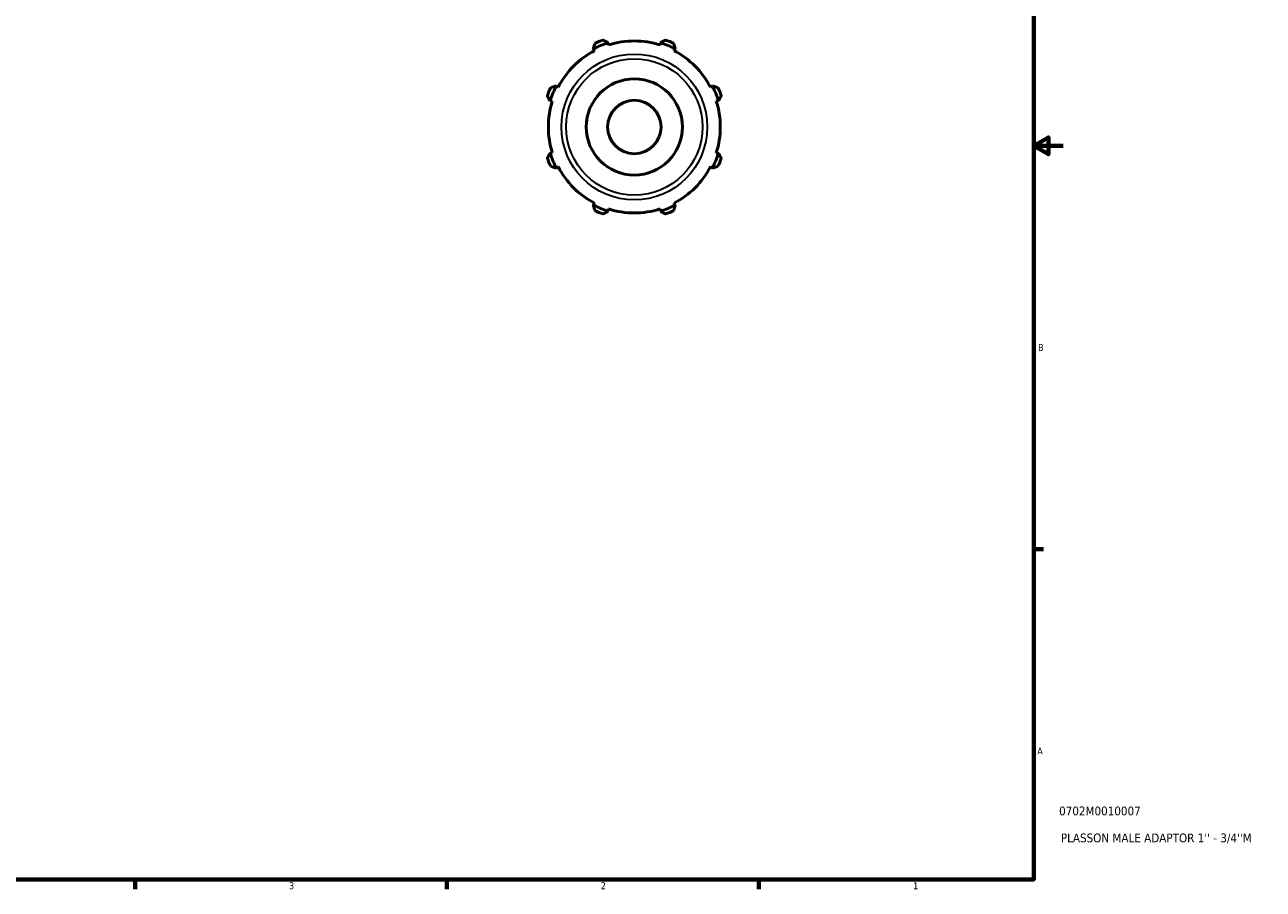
# Model space of a CAD drawing. Header units: inches. Extents: x -2 to 36.6, y -2.4 to 21.7.
# Tile 3 of 4: x 19.7 to 36.6, y 0.9 to 12.7. Entities that reach past the tile are written whole.
import ezdxf

# ---------------------------------------------------------------- set-up
doc = ezdxf.new("R2010")
doc.units = ezdxf.units.IN
doc.header["$MEASUREMENT"] = 0
for name, color, linetype, lineweight in [('Border (ANSI)', 7, 'Continuous', 70), ('Title (ANSI)', 7, 'Continuous', 50), ('Visible (ANSI)', 7, 'Continuous', 50), ('Visible Narrow (ANSI)', 7, 'Continuous', 35)]:
    doc.layers.add(name, color=color, linetype=linetype, lineweight=lineweight)
doc.styles.add('Note Text (ANSI)', font='tahoma.ttf')
doc.styles.add('Text Style29', font='tahoma.ttf')

# ---------------------------------------------------------------- blocks, each defined once
blk = doc.blocks.new('Borders Default Border')
at = {"layer": 'Border (ANSI)'}
for p, q in [((33.5, 5.5), (33.634, 5.5)), ((21.25, 1), (21.25, 0.866)), ((25.5, 1), (25.5, 0.866)), ((29.75, 1), (29.75, 0.866))]:
    blk.add_line(p, q, dxfattribs=at)
at = {"layer": 'Border (ANSI)', "flags": 128}
for points in [[(0.5, 1), (0.5, 21), (33.5, 21), (33.5, 1), (0.5, 1)], [(33.9, 11), (33.5, 11), (33.7, 11.115), (33.7, 10.885), (33.5, 11)]]:
    blk.add_lwpolyline(points, dxfattribs=at)
at = {"layer": 'Border (ANSI)', "color": 5, "true_color": 0x0000ff, "char_height": 0.0945, "attachment_point": 7, "style": 'Note Text (ANSI)'}
for s, insert in [('B', (33.558, 8.203)), ('A', (33.547, 2.703)), ('3', (23.346, 0.864)), ('2', (27.596, 0.866)), ('1', (31.854, 0.866))]:
    blk.add_mtext(s, dxfattribs=dict(at, insert=insert))
blk = doc.blocks.new('Title Blocks ANSI - Large')
at = {"layer": 'Title (ANSI)', "color": 5, "true_color": 0x0000ff, "style": 'Text Style29'}
for tag, p in [('PART_NUMBER_001', (0.345, 0.873)), ('DESCRIPTION_001', (0.369, 0.505))]:
    blk.add_attdef(tag, p, '', height=0.12, dxfattribs=at)

msp = doc.modelspace()

# ---------------------------------------------------------------- linework, layer by layer
at = {"layer": 'Visible (ANSI)'}
for p, q in [((27.495, 12.329), (27.499, 12.321)), ((27.693, 12.402), (27.69, 12.41)), ((27.701, 12.374), (27.693, 12.402)), ((28.415, 12.402), (28.406, 12.374)), ((28.417, 12.41), (28.415, 12.402)), ((28.608, 12.321), (28.612, 12.329)), ((27.499, 12.321), (27.512, 12.296)), ((28.595, 12.296), (28.608, 12.321)), ((26.989, 11.811), (26.981, 11.815)), ((27.014, 11.798), (26.989, 11.811)), ((29.118, 11.811), (29.093, 11.798)), ((29.126, 11.815), (29.118, 11.811)), ((26.9, 11.62), (26.908, 11.618)), ((26.908, 11.618), (26.936, 11.609)), ((29.171, 11.609), (29.199, 11.618)), ((29.199, 11.618), (29.207, 11.62)), ((26.908, 10.896), (26.9, 10.893)), ((26.936, 10.904), (26.908, 10.896)), ((29.199, 10.896), (29.171, 10.904)), ((29.207, 10.893), (29.199, 10.896)), ((26.981, 10.698), (26.989, 10.702)), ((26.989, 10.702), (27.014, 10.715)), ((29.093, 10.715), (29.118, 10.702)), ((29.118, 10.702), (29.126, 10.698)), ((27.499, 10.192), (27.495, 10.184)), ((27.512, 10.217), (27.499, 10.192)), ((27.693, 10.112), (27.701, 10.139)), ((28.406, 10.139), (28.415, 10.112)), ((28.608, 10.192), (28.595, 10.217)), ((28.612, 10.184), (28.608, 10.192)), ((27.69, 10.103), (27.693, 10.112)), ((28.415, 10.112), (28.417, 10.103))]:
    msp.add_line(p, q, dxfattribs=at)
for radius in [0.656, 0.364]:
    msp.add_circle((28.054, 11.257), radius, dxfattribs=at)
for radius, start, end in [(1.201, 107.5, 117.5), (1.26, 109.792, 115.208), (1.172, 72.5, 107.5), (1.201, 62.5, 72.5), (1.26, 64.792, 70.208), (1.172, 117.5, 152.5), (1.172, 27.5, 62.5), (1.26, 154.792, 160.208), (1.201, 152.5, 162.5), (1.201, 17.5, 27.5), (1.26, 19.792, 25.208), (1.172, 162.5, 197.5), (1.172, 342.5, 17.5), (1.26, 199.792, 205.208), (1.201, 197.5, 207.5), (1.201, 332.5, 342.5), (1.26, 334.792, 340.208), (1.172, 207.5, 242.5), (1.172, 297.5, 332.5), (1.201, 242.5, 252.5), (1.172, 252.5, 287.5), (1.201, 287.5, 297.5), (1.26, 244.792, 250.208), (1.26, 289.792, 295.208)]:
    msp.add_arc((28.054, 11.257), radius, start, end, dxfattribs=at)
for points, weights in [([(27.495, 12.329), (27.506, 12.362), (27.517, 12.397)], [1.00015294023, 1.00048491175, 1]), ([(27.627, 12.442), (27.659, 12.426), (27.69, 12.41)], [1, 1.00048491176, 1.00015294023]), ([(28.417, 12.41), (28.448, 12.426), (28.48, 12.442)], [1.00015294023, 1.00048491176, 1]), ([(28.59, 12.397), (28.601, 12.362), (28.612, 12.329)], [1, 1.00048491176, 1.00015294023]), ([(26.9, 11.62), (26.884, 11.651), (26.868, 11.683)], [1.00015294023, 1.00048491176, 1]), ([(26.914, 11.793), (26.948, 11.804), (26.981, 11.815)], [1, 1.00048491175, 1.00015294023]), ([(29.126, 11.815), (29.159, 11.804), (29.194, 11.793)], [1.00015294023, 1.00048491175, 1]), ([(29.239, 11.683), (29.223, 11.651), (29.207, 11.62)], [1, 1.00048491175, 1.00015294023]), ([(26.868, 10.83), (26.884, 10.862), (26.9, 10.893)], [1, 1.00048491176, 1.00015294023]), ([(29.207, 10.893), (29.223, 10.862), (29.239, 10.83)], [1.00015294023, 1.00048491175, 1]), ([(26.981, 10.698), (26.948, 10.709), (26.914, 10.72)], [1.00015294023, 1.00048491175, 1]), ([(29.194, 10.72), (29.159, 10.709), (29.126, 10.698)], [1, 1.00048491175, 1.00015294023]), ([(27.517, 10.117), (27.506, 10.151), (27.495, 10.184)], [1, 1.00048491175, 1.00015294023]), ([(28.612, 10.184), (28.601, 10.151), (28.59, 10.117)], [1.00015294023, 1.00048491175, 1]), ([(27.69, 10.103), (27.659, 10.087), (27.627, 10.071)], [1.00015294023, 1.00048491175, 1]), ([(28.48, 10.071), (28.448, 10.087), (28.417, 10.103)], [1, 1.00048491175, 1.00015294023])]:
    msp.add_rational_spline(points, weights, degree=2, dxfattribs=at)
at = {"layer": 'Visible Narrow (ANSI)'}
for radius in [0.994, 0.93]:
    msp.add_circle((28.054, 11.257), radius, dxfattribs=at)

# ---------------------------------------------------------------- block references
msp.add_blockref('Borders Default Border', (0, 0))
msp.add_blockref('Title Blocks ANSI - Large', (33.5, 1)).add_auto_attribs({'PART_NUMBER_001': '0702M0010007', 'DESCRIPTION_001': "PLASSON MALE ADAPTOR 1'' - 3/4''M"})

doc.saveas('drawing.dxf')
